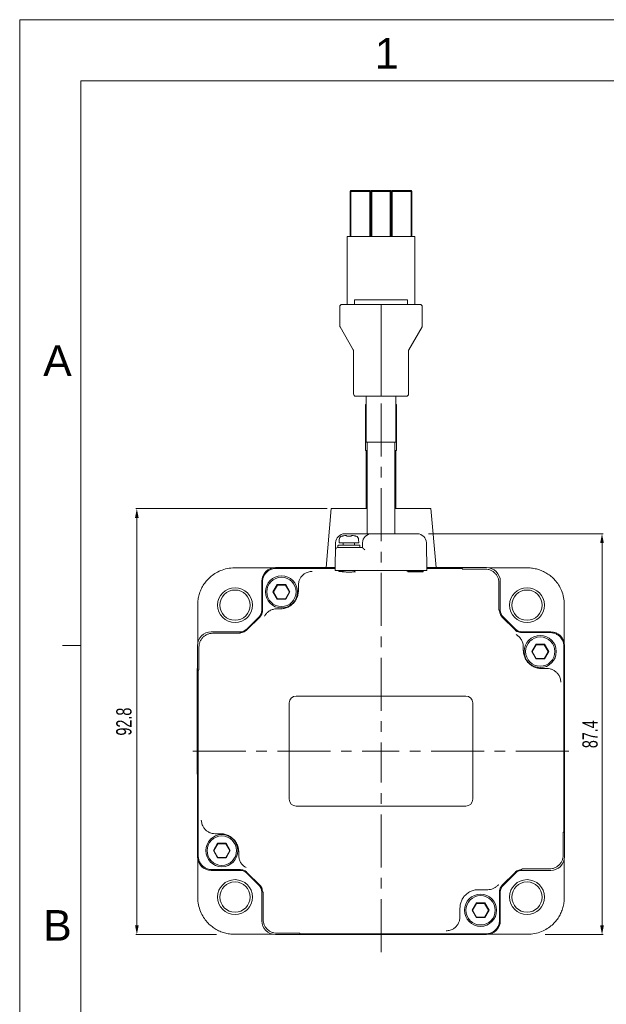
# Model space of a CAD drawing. Header units: millimetres. Extents: x -38 to 382, y -25 to 272.
# Tile 2 of 7: x -38 to 58, y 111 to 272. Entities that reach past the tile are written whole.
import ezdxf
from ezdxf.enums import TextEntityAlignment as Align

# ---------------------------------------------------------------- set-up
doc = ezdxf.new("R2010")
doc.units = ezdxf.units.MM
doc.header["$LTSCALE"] = 23.1
doc.linetypes.add('CENTER', pattern=[0.6, 0.375, -0.075, 0.075, -0.075])
doc.layers.get('0').update_dxf_attribs({"linetype": 'CONTINUOUS'})
for name, color, linetype in [('02___PRT_ALL_AXES', 7, 'CONTINUOUS'), ('06___PRT_ALL_SURFS', 7, 'CONTINUOUS'), ('AXS', 7, 'CONTINUOUS'), ('DEFAULT_1', 7, 'CENTER')]:
    doc.layers.add(name, color=color, linetype=linetype)
doc.styles.get("Standard").update_dxf_attribs({"font": 'txt', "width": 0.7})
doc.styles.add('TEXTSTYLE_0', font='txt', dxfattribs={"width": 0.8})

# ---------------------------------------------------------------- blocks, each defined once
blk = doc.blocks.new('_FILLED')
at = {"color": 0, "linetype": 'ByBlock'}
blk.add_solid([(0, 0), (-1, 0.2), (-1, -0.2)], dxfattribs=at)

msp = doc.modelspace()

# ---------------------------------------------------------------- linework, layer by layer
at = {"color": 7, "linetype": 'Continuous', "lineweight": 13}
for p, q in [((-37.7227, 272.1994), (-37.7227, -24.8006)), ((-37.7227, 272.1994), (382.2773, 272.1994)), ((-27.7227, 262.1994), (-27.7227, -14.8006)), ((-27.7227, 262.1994), (372.2773, 262.1994)), ((16.4292, 244.2471), (16.2792, 244.0971)), ((16.2792, 236.7471), (16.2792, 244.0971)), ((16.4292, 244.0971), (16.3542, 244.1721)), ((16.4292, 244.2471), (19.5042, 244.2471)), ((16.4292, 236.7471), (16.4292, 244.0971)), ((16.4292, 244.0971), (19.5042, 244.0971)), ((19.6542, 244.0971), (19.5042, 244.2471)), ((19.5792, 244.1721), (19.5042, 244.0971)), ((19.5042, 236.7471), (19.5042, 244.0971)), ((19.8042, 244.2471), (19.6542, 244.0971)), ((19.6542, 236.7471), (19.6542, 244.0971)), ((19.8042, 244.0971), (19.7292, 244.1721)), ((19.8042, 244.2471), (22.8792, 244.2471)), ((19.8042, 236.7471), (19.8042, 244.0971)), ((19.8042, 244.0971), (22.8792, 244.0971)), ((19.8417, 244.0971), (19.9917, 244.2471)), ((22.8417, 244.0971), (22.6917, 244.2471)), ((23.0292, 244.0971), (22.8792, 244.2471)), ((22.9542, 244.1721), (22.8792, 244.0971)), ((22.8792, 236.7471), (22.8792, 244.0971)), ((23.1792, 244.2471), (23.0292, 244.0971)), ((23.0292, 236.7471), (23.0292, 244.0971)), ((23.1792, 244.0971), (23.1042, 244.1721)), ((23.1792, 244.2471), (26.2542, 244.2471)), ((23.1792, 236.7471), (23.1792, 244.0971)), ((23.1792, 244.0971), (26.2542, 244.0971)), ((26.4042, 244.0971), (26.2542, 244.2471)), ((26.3292, 244.1721), (26.2542, 244.0971)), ((26.2542, 236.7471), (26.2542, 244.0971)), ((26.4042, 236.7471), (26.4042, 244.0971)), ((15.7917, 225.6471), (15.7917, 236.7471)), ((15.7917, 236.7471), (26.8917, 236.7471)), ((26.8917, 225.6471), (26.8917, 236.7471)), ((27.7167, 225.6471), (14.9667, 225.6471)), ((17.0292, 226.3971), (17.0292, 225.6471)), ((17.0292, 226.3971), (25.6542, 226.3971)), ((21.3417, 225.6471), (21.3417, 210.6471)), ((25.6542, 225.6471), (25.6542, 226.3971)), ((14.5917, 225.2721), (14.5917, 222.1476)), ((28.0917, 222.1476), (28.0917, 225.2721)), ((14.6419, 221.9601), (16.7931, 218.2341)), ((25.8902, 218.2341), (28.0414, 221.9601)), ((16.8433, 218.0466), (16.8433, 211.0221)), ((25.84, 211.0221), (25.84, 218.0466)), ((17.2183, 210.6471), (25.465, 210.6471)), ((18.8292, 201.7778), (18.8292, 209.2778)), ((18.9042, 209.2778), (18.8292, 209.2778)), ((23.8542, 209.2778), (23.7792, 209.2778)), ((23.8542, 201.7778), (23.8542, 209.2778)), ((19.0917, 203.1471), (19.0917, 188.1471)), ((23.5917, 203.1471), (23.5917, 188.1471)), ((19.0917, 201.7778), (18.8292, 201.7778)), ((18.9042, 192.2577), (18.9042, 201.7778)), ((23.8542, 201.7778), (23.5917, 201.7778)), ((23.7792, 192.2577), (23.7792, 201.7778)), ((12.5322, 192.2577), (-18.7508, 192.2577)), ((-18.5708, 124.1202), (-18.5708, 190.7577)), ((14.5096, 187.2276), (14.4792, 186.6471)), ((15.1037, 187.7945), (15.0824, 187.7902)), ((15.4204, 188.1471), (27.2629, 188.1471)), ((15.6815, 187.8346), (15.6292, 187.8549)), ((15.7395, 187.804), (15.6813, 187.8347)), ((15.778, 187.7779), (15.7393, 187.8041)), ((15.778, 187.7779), (15.7734, 187.7791)), ((15.7912, 187.7752), (15.7779, 187.778)), ((15.7779, 187.778), (15.778, 187.7779)), ((15.8223, 187.7705), (15.7903, 187.7754)), ((15.8592, 187.7679), (15.8214, 187.7707)), ((15.8985, 187.7678), (15.8572, 187.7679)), ((15.9125, 187.7685), (15.898, 187.7678)), ((16.0281, 187.7726), (15.9125, 187.7685)), ((16.1568, 187.7726), (16.0273, 187.7726)), ((16.2708, 187.7685), (16.156, 187.7726)), ((16.2869, 187.7678), (16.2708, 187.7685)), ((16.3261, 187.7679), (16.2854, 187.7678)), ((16.3627, 187.7707), (16.3251, 187.7679)), ((16.3934, 187.7754), (16.3619, 187.7707)), ((16.4054, 187.778), (16.3934, 187.7754)), ((16.4442, 187.8043), (16.4053, 187.7779)), ((16.4054, 187.778), (16.4053, 187.7779)), ((16.5022, 187.8348), (16.444, 187.8041)), ((16.5541, 187.8549), (16.502, 187.8347)), ((16.6003, 187.8622), (16.6129, 187.8617)), ((16.613, 187.8617), (16.6129, 187.8617)), ((16.7657, 187.8456), (16.6133, 187.8617)), ((16.93, 187.8219), (16.7657, 187.8456)), ((17.0796, 187.7945), (16.9294, 187.822)), ((17.102, 187.79), (17.0796, 187.7945)), ((17.1425, 187.7822), (17.102, 187.79)), ((17.173, 187.7766), (17.1417, 187.7824)), ((17.2146, 187.7685), (17.1724, 187.7767)), ((17.2219, 187.7672), (17.2146, 187.7685)), ((17.6737, 187.2276), (17.7042, 186.6471)), ((29.098, 188.1471), (57.6467, 188.1471)), ((13.9207, 186.6733), (13.8417, 182.1471)), ((14.2756, 185.8971), (18.3024, 185.8971)), ((14.2917, 185.9721), (14.2917, 186.1971)), ((14.3667, 186.2721), (17.8166, 186.2721)), ((14.4792, 186.6471), (17.7042, 186.6471)), ((17.8917, 185.9721), (17.8917, 186.1971)), ((18.3159, 186.6733), (18.3024, 185.8971)), ((28.7627, 186.6733), (28.8417, 182.1471)), ((57.4667, 124.1202), (57.4667, 186.6471)), ((-2.6134, 182.5744), (3.7267, 182.5744)), ((4.0917, 182.6202), (13.8499, 182.6202)), ((13.8478, 182.5002), (4.2109, 182.5002)), ((13.8417, 182.1471), (28.8417, 182.1471)), ((14.4673, 182.1205), (14.4705, 181.9962)), ((15.1542, 182.1205), (14.4673, 182.1205)), ((14.4705, 181.9962), (15.1542, 181.9962)), ((16.4636, 181.9017), (16.293, 181.9006)), ((28.214, 182.0419), (25.7193, 182.0419)), ((25.7193, 182.0419), (25.7226, 181.9177)), ((25.7226, 181.9177), (28.2107, 181.9177)), ((26.5917, 182.0768), (26.5002, 182.0769)), ((26.6962, 182.077), (26.5917, 182.0768)), ((28.2107, 181.9177), (28.214, 182.0419)), ((28.8334, 182.6202), (38.5917, 182.6202)), ((34.4663, 182.5002), (28.8355, 182.5002)), ((34.6934, 182.3862), (34.6015, 182.4551)), ((34.6184, 182.3861), (34.6241, 182.3862)), ((34.6241, 182.3862), (38.3584, 182.3862)), ((38.9566, 182.5744), (45.2968, 182.5744)), ((1.8417, 180.3702), (1.8417, 175.6376)), ((16.293, 181.9006), (16.0917, 181.8999)), ((40.8417, 180.3702), (40.8417, 175.6376)), ((1.9617, 180.251), (1.9617, 175.5913)), ((4.3738, 179.8452), (3.681, 178.6452)), ((4.4171, 179.7702), (3.7676, 178.6452)), ((4.3738, 179.8452), (4.4171, 179.7702)), ((5.7595, 179.8452), (4.3738, 179.8452)), ((5.7162, 179.7702), (4.4171, 179.7702)), ((5.7595, 179.8452), (5.7162, 179.7702)), ((6.3657, 178.6452), (5.7162, 179.7702)), ((6.4523, 178.6452), (5.7595, 179.8452)), ((7.8345, 178.8755), (7.8345, 179.7409)), ((40.6077, 180.1369), (40.6077, 175.6526)), ((3.681, 178.6452), (4.3738, 177.4452)), ((3.681, 178.6452), (3.7676, 178.6452)), ((3.7676, 178.6452), (4.4171, 177.5202)), ((4.3738, 177.4452), (4.4171, 177.5202)), ((4.3738, 177.4452), (5.7595, 177.4452)), ((4.4171, 177.5202), (5.7162, 177.5202)), ((5.7162, 177.5202), (6.3657, 178.6452)), ((5.7595, 177.4452), (5.7162, 177.5202)), ((5.7595, 177.4452), (6.4523, 178.6452)), ((6.4523, 178.6452), (6.3657, 178.6452)), ((-8.6125, 170.2351), (-8.6125, 176.5753)), ((4.2852, 175.8773), (4.8363, 175.8773)), ((40.6077, 175.6526), (40.6076, 175.647)), ((40.6372, 175.683), (40.6216, 175.7034)), ((40.6567, 175.6581), (40.6372, 175.683)), ((40.673, 175.6381), (40.6567, 175.6581)), ((51.2958, 176.5753), (51.2958, 170.2351)), ((1.4023, 174.5769), (-0.6151, 172.5595)), ((1.5225, 174.531), (-0.5691, 172.4394)), ((43.2525, 172.4394), (41.1609, 174.531)), ((41.281, 174.5769), (43.2984, 172.5595)), ((-6.4083, 172.1202), (-1.6757, 172.1202)), ((-6.175, 171.8862), (-1.6907, 171.8862)), ((-1.7211, 171.9157), (-1.7416, 171.9001)), ((-1.6962, 171.9353), (-1.7211, 171.9157)), ((-1.6762, 171.9515), (-1.6962, 171.9353)), ((-1.6908, 171.8862), (-1.6851, 171.8861)), ((48.9724, 172.0002), (44.3128, 172.0002)), ((49.0917, 172.1202), (44.3591, 172.1202)), ((-27.7227, 169.8661), (-30.7227, 169.8661)), ((-8.6583, 135.3702), (-8.6583, 169.8702)), ((-8.4244, 165.9026), (-8.4244, 169.6369)), ((44.5988, 169.6766), (44.5988, 169.1255)), ((46.6738, 170.0952), (45.981, 168.8952)), ((46.7171, 170.0202), (46.0676, 168.8952)), ((48.0595, 170.0952), (46.6738, 170.0952)), ((46.6738, 170.0952), (46.7171, 170.0202)), ((48.0162, 170.0202), (46.7171, 170.0202)), ((48.0595, 170.0952), (48.0162, 170.0202)), ((48.6657, 168.8952), (48.0162, 170.0202)), ((48.7523, 168.8952), (48.0595, 170.0952)), ((51.2217, 139.4955), (51.2217, 169.751)), ((51.3417, 169.8702), (51.3417, 135.3702)), ((45.981, 168.8952), (46.0676, 168.8952)), ((45.981, 168.8952), (46.6738, 167.6952)), ((46.0676, 168.8952), (46.7171, 167.7702)), ((46.6738, 167.6952), (46.7171, 167.7702)), ((46.6738, 167.6952), (48.0595, 167.6952)), ((46.7171, 167.7702), (48.0162, 167.7702)), ((48.0162, 167.7702), (48.6657, 168.8952)), ((48.0595, 167.6952), (48.0162, 167.7702)), ((48.0595, 167.6952), (48.7523, 168.8952)), ((48.7523, 168.8952), (48.6657, 168.8952)), ((-8.6958, 148.8702), (-8.6958, 166.1202)), ((-8.6583, 166.1202), (-8.6958, 166.1202)), ((-8.4244, 165.972), (-8.4933, 165.8801)), ((-8.4243, 165.897), (-8.4244, 165.9026)), ((47.597, 166.1273), (48.4623, 166.1273)), ((-8.5383, 165.7449), (-8.5383, 135.4894)), ((7.4667, 161.6202), (35.2167, 161.6202)), ((6.3417, 144.7452), (6.3417, 160.4952)), ((36.3417, 160.4952), (36.3417, 144.7452)), ((21.3417, 151.6201), (21.3417, 153.6203)), ((20.3416, 152.6202), (22.3417, 152.6202)), ((-8.6583, 148.8702), (-8.6958, 148.8702)), ((35.2167, 143.6202), (7.4667, 143.6202)), ((-4.9137, 139.1131), (-5.779, 139.1131)), ((51.1076, 139.3434), (51.1077, 139.3378)), ((51.1077, 139.2684), (51.1766, 139.3604)), ((51.1077, 139.3378), (51.1077, 135.6035)), ((-5.3762, 137.5452), (-6.069, 136.3452)), ((-5.3329, 137.4702), (-5.9824, 136.3452)), ((-3.9905, 137.5452), (-5.3762, 137.5452)), ((-5.3762, 137.5452), (-5.3329, 137.4702)), ((-4.0338, 137.4702), (-5.3329, 137.4702)), ((-3.9905, 137.5452), (-4.0338, 137.4702)), ((-3.3843, 136.3452), (-4.0338, 137.4702)), ((-3.2977, 136.3452), (-3.9905, 137.5452)), ((-6.069, 136.3452), (-5.9824, 136.3452)), ((-6.069, 136.3452), (-5.3762, 135.1452)), ((-5.9824, 136.3452), (-5.3329, 135.2202)), ((-5.3762, 135.1452), (-5.3329, 135.2202)), ((-5.3329, 135.2202), (-4.0338, 135.2202)), ((-4.0338, 135.2202), (-3.3843, 136.3452)), ((-3.9905, 135.1452), (-4.0338, 135.2202)), ((-3.9905, 135.1452), (-3.2977, 136.3452)), ((-3.2977, 136.3452), (-3.3843, 136.3452)), ((-1.9155, 135.5638), (-1.9155, 136.1149)), ((-8.6125, 128.6651), (-8.6125, 135.0053)), ((-5.3762, 135.1452), (-3.9905, 135.1452)), ((51.2958, 135.0053), (51.2958, 128.6651)), ((-1.6757, 133.1202), (-6.4083, 133.1202)), ((-6.2891, 133.2402), (-1.6294, 133.2402)), ((-0.6151, 132.6809), (1.4023, 130.6635)), ((-0.5691, 132.801), (1.5225, 130.7094)), ((41.1609, 130.7094), (43.2525, 132.801)), ((43.2984, 132.6809), (41.281, 130.6635)), ((49.0917, 133.1202), (44.3591, 133.1202)), ((44.3595, 133.2889), (44.3796, 133.3052)), ((44.3741, 133.3542), (44.3684, 133.3543)), ((48.8584, 133.3542), (44.3741, 133.3542)), ((44.3796, 133.3052), (44.4044, 133.3247)), ((44.4044, 133.3247), (44.4249, 133.3403)), ((1.8417, 124.8702), (1.8417, 129.6028)), ((2.0103, 129.6024), (2.0266, 129.5823)), ((2.0266, 129.5823), (2.0462, 129.5575)), ((2.0462, 129.5575), (2.0618, 129.537)), ((2.0756, 129.5878), (2.0757, 129.5934)), ((2.0756, 125.1035), (2.0756, 129.5878)), ((38.7916, 129.9631), (37.247, 129.9631)), ((40.7217, 124.9894), (40.7217, 129.6491)), ((40.8417, 129.6028), (40.8417, 124.8702)), ((36.9238, 127.7952), (36.231, 126.5952)), ((36.9671, 127.7202), (36.3176, 126.5952)), ((38.3095, 127.7952), (36.9238, 127.7952)), ((36.9238, 127.7952), (36.9671, 127.7202)), ((38.2662, 127.7202), (36.9671, 127.7202)), ((38.3095, 127.7952), (38.2662, 127.7202)), ((38.9157, 126.5952), (38.2662, 127.7202)), ((39.0023, 126.5952), (38.3095, 127.7952)), ((34.2488, 126.9649), (34.2488, 125.4995)), ((36.231, 126.5952), (36.3176, 126.5952)), ((36.231, 126.5952), (36.9238, 125.3952)), ((36.3176, 126.5952), (36.9671, 125.4702)), ((38.2662, 125.4702), (38.9157, 126.5952)), ((38.3095, 125.3952), (39.0023, 126.5952)), ((39.0023, 126.5952), (38.9157, 126.5952)), ((36.9238, 125.3952), (36.9671, 125.4702)), ((36.9238, 125.3952), (38.3095, 125.3952)), ((36.9671, 125.4702), (38.2662, 125.4702)), ((38.3095, 125.3952), (38.2662, 125.4702)), ((-5.5286, 122.6202), (-18.7508, 122.6202)), ((3.7267, 122.666), (-2.6134, 122.666)), ((38.5917, 122.6202), (4.0917, 122.6202)), ((8.0593, 122.8542), (4.325, 122.8542)), ((7.9899, 122.8542), (8.0818, 122.7853)), ((8.0649, 122.8543), (8.0592, 122.8542)), ((8.217, 122.7402), (38.4724, 122.7402)), ((45.2968, 122.666), (38.9566, 122.666)), ((48.1942, 122.6202), (57.6467, 122.6202))]:
    msp.add_line(p, q, dxfattribs=at)
for points in [[(15.0123, 187.777), (14.969, 187.7686), (14.9617, 187.7673), (14.9595, 187.7669)], [(15.0831, 187.7904), (15.0425, 187.7825), (15.0123, 187.777)], [(15.57, 187.8617), (15.4188, 187.8458), (15.2545, 187.8221), (15.1037, 187.7945)], [(15.57, 187.8617), (15.6119, 187.8594), (15.6292, 187.8549)], [(16.4099, 187.7791), (16.4104, 187.7793), (16.4071, 187.7784), (16.4053, 187.7779)], [(16.5541, 187.8549), (16.5769, 187.8604), (16.6003, 187.8622)], [(17.2222, 187.7671), (17.224, 187.7669), (17.2217, 187.7673)], [(16.0917, 181.8999), (15.8534, 181.9007), (15.7447, 181.9015), (15.641, 181.9025), (15.5432, 181.9037), (15.452, 181.9052), (15.368, 181.9068), (15.2917, 181.9086), (15.2236, 181.9104), (15.1637, 181.9124), (15.1124, 181.9144), (15.0701, 181.9165), (15.0367, 181.9184), (15.0129, 181.9202), (15.0065, 181.9207)], [(17.1629, 181.9196), (17.1345, 181.9177), (17.0959, 181.9156), (17.0474, 181.9135), (16.9895, 181.9114), (16.9225, 181.9094), (16.8464, 181.9075), (16.7619, 181.9057), (16.6694, 181.9041), (16.5697, 181.9028), (16.4636, 181.9017)], [(17.1777, 181.9206), (17.1817, 181.9212), (17.1629, 181.9196)], [(25.647, 182.0898), (25.5896, 182.0922), (25.5451, 182.0946), (25.5141, 182.0968), (25.5064, 182.0975)], [(26.5002, 182.0769), (26.3637, 182.0774), (26.2331, 182.0783), (26.1101, 182.0796), (25.9959, 182.0812), (25.8918, 182.0831), (25.7986, 182.0851), (25.7169, 182.0874), (25.647, 182.0898)], [(27.6821, 182.098), (27.6831, 182.0982), (27.6706, 182.0969), (27.6416, 182.0949), (27.5988, 182.0925), (27.5427, 182.0901), (27.4742, 182.0876), (27.3937, 182.0854), (27.3012, 182.0832), (27.1978, 182.0813), (27.0842, 182.0797), (26.9617, 182.0784), (26.8319, 182.0775), (26.6962, 182.077)]]:
    msp.add_lwpolyline(points, dxfattribs=at)
for centre, radius in [((5.0667, 178.6452), 2.625), ((5.0667, 178.6452), 2.4), ((-2.5232, 176.4851), 2.85), ((-2.5232, 176.4851), 2.475), ((45.2065, 176.4851), 2.85), ((45.2065, 176.4851), 2.475), ((47.3667, 168.8952), 2.625), ((47.3667, 168.8952), 2.4), ((-4.6833, 136.3452), 2.625), ((-4.6833, 136.3452), 2.4), ((-2.5232, 128.7554), 2.85), ((-2.5232, 128.7554), 2.475), ((45.2065, 128.7554), 2.85), ((45.2065, 128.7554), 2.475), ((37.6167, 126.5952), 2.625), ((37.6167, 126.5952), 2.4)]:
    msp.add_circle(centre, radius, dxfattribs=at)
for centre, radius, start, end in [((14.9667, 225.2721), 0.375, 90, 180), ((27.7167, 225.2721), 0.375, 0, 90), ((14.9667, 222.1476), 0.375, 180, 210), ((27.7167, 222.1476), 0.375, 330, 0), ((16.4683, 218.0466), 0.375, 0, 30), ((26.215, 218.0466), 0.375, 150, 180), ((17.2183, 211.0221), 0.375, 180, 270), ((25.465, 211.0221), 0.375, 270, 0), ((15.4204, 186.6471), 1.5, 90, 179), ((15.1088, 187.1962), 0.6, 108.407917, 177), ((14.9667, 187.6232), 0.15, 82.550435, 108.407925), ((17.2167, 187.6232), 0.15, 71.592074, 97.447841), ((17.0746, 187.1962), 0.6, 3, 71.592083), ((19.8157, 186.6471), 1.5, 90, 179), ((27.2629, 186.6471), 1.5, 1, 90), ((14.2756, 185.5221), 0.375, 90.000356, 179.000006), ((14.3667, 186.1971), 0.075, 90, 180), ((14.3667, 185.9721), 0.075, 180, 270), ((17.8167, 186.1971), 0.075, 0, 90), ((17.8167, 185.9721), 0.075, 270, 0), ((4.0917, 180.3702), 2.25, 90, 180), ((38.5917, 180.3702), 2.25, 0, 90), ((0.3417, 175.6376), 1.5, 315, 0), ((42.3417, 175.6376), 1.5, 180, 225), ((-1.6757, 173.6202), 1.5, 270, 315), ((44.3591, 173.6202), 1.5, 225, 270), ((-6.4083, 169.8702), 2.25, 90, 180), ((49.0917, 169.8702), 2.25, 0, 90), ((7.4667, 160.4952), 1.125, 90, 180), ((35.2167, 160.4952), 1.125, 0, 90), ((7.4667, 144.7452), 1.125, 180, 270), ((35.2167, 144.7452), 1.125, 270, 0), ((-6.4083, 135.3702), 2.25, 180, 270), ((49.0917, 135.3702), 2.25, 270, 0), ((-1.6757, 131.6202), 1.5, 45, 90), ((44.3591, 131.6202), 1.5, 90, 135), ((0.3417, 129.6028), 1.5, 0, 45), ((42.3417, 129.6028), 1.5, 135, 180), ((4.0917, 124.8702), 2.25, 180, 270), ((38.5917, 124.8702), 2.25, 270, 0)]:
    msp.add_arc(centre, radius, start, end, dxfattribs=at)
for points, start_tangent, end_tangent in [([(18.6709, 185.5287), (18.6112, 185.5893), (18.5509, 185.6504), (18.492, 185.7098), (18.4366, 185.7656), (18.3866, 185.8156), (18.3448, 185.857), (18.3149, 185.886), (18.3024, 185.8973)], (-0.70096452, 0.71319614), (-1, 0)), ([(-2.6134, 182.5744), (-3.7829, 182.4593), (-4.8951, 182.1236), (-5.8417, 181.6319), (-6.6092, 181.0502), (-7.2265, 180.4107), (-7.7176, 179.7278), (-8.1027, 178.9956), (-8.3844, 178.214), (-8.5554, 177.4011), (-8.6125, 176.5753)], (-1, 0), (0, -1)), ([(1.9617, 180.251), (2.0383, 180.8333), (2.263, 181.3757), (2.6204, 181.8415), (3.0861, 182.1989), (3.6286, 182.4236), (4.2109, 182.5002)], (0, 1), (1, 0)), ([(10.0762, 181.9953), (9.7522, 181.9687), (9.4303, 181.894), (9.1149, 181.7704)], (-0.99996501, -0.00836483), (-0.90258934, -0.4305026)), ([(34.4663, 182.5002), (34.5527, 182.483), (34.6016, 182.455)], (1, 0), (0.79970105, -0.6003984)), ([(38.3584, 182.3861), (38.8586, 182.3298), (39.3338, 182.1636), (39.7606, 181.8956), (40.117, 181.5392), (40.3851, 181.1124), (40.5513, 180.6371), (40.6076, 180.1369)], (0.99999998, -0.00018691), (0.00014821, -0.99999999)), ([(51.2958, 176.5753), (51.1808, 177.7447), (50.8451, 178.857), (50.3534, 179.8035), (49.7716, 180.5711), (49.1322, 181.1884), (48.4493, 181.6794), (47.7171, 182.0646), (46.9355, 182.3463), (46.1225, 182.5173), (45.2968, 182.5744)], (0, 1), (-1, 0)), ([(7.8345, 179.7409), (7.8915, 180.244), (8.059, 180.7203), (8.3285, 181.1473), (8.6865, 181.5032), (9.1149, 181.7704)], (0, 1), (0.90258934, 0.4305026)), ([(4.8363, 175.8773), (5.5033, 175.9524), (6.139, 176.1749), (6.7047, 176.5303), (7.1816, 177.0072), (7.5369, 177.5728), (7.7595, 178.2086), (7.8345, 178.8755)], (1, 0), (0, 1)), ([(1.5225, 174.531), (1.7608, 174.8416), (1.9106, 175.2032), (1.9617, 175.5913)], (0.70710678, 0.70710678), (0, 1)), ([(2.6823, 175.2041), (2.9041, 175.402), (3.1501, 175.5689), (3.416, 175.7019), (3.6972, 175.7987), (3.9886, 175.8575), (4.2852, 175.8773)], (0.70060469, 0.71354963), (1, 0.00002129)), ([(40.673, 175.6381), (40.7034, 175.5898), (40.724, 175.5074)], (0.63539434, -0.77218782), (0.05593044, -0.99843467)), ([(40.724, 175.5074), (40.7879, 175.1507), (40.9364, 174.8181), (41.1609, 174.531)], (0.05593136, -0.99843462), (0.70710678, -0.70710678)), ([(2.6823, 175.2041), (2.5275, 175.0312), (2.3994, 174.8578), (2.2939, 174.6836)], (-0.70060473, -0.71354958), (-0.47836428, -0.8781615)), ([(-1.5456, 172.0026), (-1.1888, 172.0664), (-0.8563, 172.2149), (-0.5691, 172.4394)], (0.99843462, 0.05593136), (0.70710678, 0.70710678)), ([(43.2525, 172.4394), (43.563, 172.2011), (43.9247, 172.0513), (44.3128, 172.0002)], (0.70710678, -0.70710678), (1, 0)), ([(-8.4243, 169.6369), (-8.3679, 170.1371), (-8.2018, 170.6124), (-7.9337, 171.0392), (-7.5774, 171.3955), (-7.1506, 171.6636), (-6.6753, 171.8298), (-6.175, 171.8861)], (0.00018691, 0.99999998), (0.99999999, 0.00014821)), ([(-1.6762, 171.9515), (-1.628, 171.9819), (-1.5456, 172.0026)], (0.77218782, 0.63539434), (0.99843467, 0.05593044)), ([(43.9256, 171.2796), (43.7526, 171.4343), (43.5793, 171.5624), (43.4051, 171.668)], (-0.71354958, 0.70060473), (-0.8781615, 0.47836428)), ([(43.9256, 171.2796), (44.1235, 171.0578), (44.2904, 170.8117), (44.4234, 170.5458), (44.5201, 170.2647), (44.5789, 169.9733), (44.5988, 169.6766)], (0.71354963, -0.70060469), (0.00002129, -1)), ([(48.9724, 172.0002), (49.5547, 171.9236), (50.0972, 171.6989), (50.563, 171.3415), (50.9204, 170.8757), (51.145, 170.3333), (51.2217, 169.751)], (1, 0), (0, -1)), ([(44.5988, 169.1255), (44.6738, 168.4586), (44.8964, 167.8228), (45.2518, 167.2572), (45.7286, 166.7803), (46.2943, 166.4249), (46.9301, 166.2024), (47.597, 166.1273)], (0, -1), (1, 0)), ([(-8.5383, 165.7449), (-8.5211, 165.8312), (-8.4932, 165.8802)], (0, 1), (0.6003984, 0.79970105)), ([(48.4623, 166.1273), (48.9654, 166.0704), (49.4418, 165.9029), (49.8687, 165.6334), (50.2247, 165.2754), (50.4919, 164.8469)], (1, 0), (0.4305026, -0.90258934)), ([(50.7168, 163.8857), (50.6902, 164.2097), (50.6154, 164.5316), (50.4919, 164.8469)], (-0.00836483, 0.99996501), (-0.4305026, 0.90258934)), ([(-8.0335, 141.3547), (-8.0069, 141.0307), (-7.9321, 140.7088), (-7.8085, 140.3935)], (0.00836483, -0.99996501), (0.4305026, -0.90258934)), ([(-5.779, 139.1131), (-6.2821, 139.17), (-6.7585, 139.3375), (-7.1854, 139.6071), (-7.5413, 139.965), (-7.8085, 140.3935)], (-1, 0), (-0.4305026, 0.90258934)), ([(-1.9155, 136.1149), (-1.9905, 136.7818), (-2.2131, 137.4176), (-2.5684, 137.9833), (-3.0453, 138.4601), (-3.611, 138.8155), (-4.2467, 139.038), (-4.9137, 139.1131)], (0, 1), (-1, 0)), ([(51.2217, 139.4955), (51.2045, 139.4092), (51.1765, 139.3602)], (0, -1), (-0.6003984, -0.79970105)), ([(-6.2891, 133.2402), (-6.8714, 133.3169), (-7.4139, 133.5415), (-7.8796, 133.8989), (-8.237, 134.3647), (-8.4617, 134.9071), (-8.5383, 135.4894)], (-1, 0), (0, 1)), ([(-1.2422, 133.9608), (-1.4401, 134.1826), (-1.6071, 134.4287), (-1.7401, 134.6946), (-1.8368, 134.9757), (-1.8956, 135.2671), (-1.9155, 135.5638)], (-0.71354963, 0.70060469), (-0.00002129, 1)), ([(51.1076, 135.6035), (51.0513, 135.1033), (50.8851, 134.6281), (50.617, 134.2012), (50.2607, 133.8449), (49.8339, 133.5768), (49.3586, 133.4106), (48.8584, 133.3543)], (-0.00018691, -0.99999998), (-0.99999999, -0.00014821)), ([(-1.2422, 133.9608), (-1.0693, 133.8061), (-0.896, 133.678), (-0.7218, 133.5724)], (0.71354958, -0.70060473), (0.8781615, -0.47836428)), ([(-0.5691, 132.801), (-0.8797, 133.0393), (-1.2413, 133.1891), (-1.6294, 133.2402)], (-0.70710678, 0.70710678), (-1, 0)), ([(44.2289, 133.2379), (43.8721, 133.174), (43.5396, 133.0255), (43.2525, 132.801)], (-0.99843462, -0.05593136), (-0.70710678, -0.70710678)), ([(44.3595, 133.2889), (44.3113, 133.2585), (44.2289, 133.2379)], (-0.77218782, -0.63539434), (-0.99843467, -0.05593044)), ([(1.9593, 129.733), (1.8955, 130.0897), (1.7469, 130.4223), (1.5225, 130.7094)], (-0.05593136, 0.99843462), (-0.70710678, 0.70710678)), ([(40.0663, 130.3594), (40.2512, 130.4998), (40.41, 130.6457), (40.5468, 130.7968)], (0.82376558, 0.56693057), (0.63653308, 0.7712494)), ([(41.1609, 130.7094), (40.9225, 130.3988), (40.7728, 130.0372), (40.7217, 129.6491)], (-0.70710678, -0.70710678), (0, -1)), ([(2.0103, 129.6024), (1.98, 129.6506), (1.9593, 129.733)], (-0.63539434, 0.77218782), (-0.05593044, 0.99843467)), ([(37.247, 129.9631), (36.5801, 129.888), (35.9443, 129.6655), (35.3786, 129.3101), (34.9018, 128.8333), (34.5464, 128.2676), (34.3238, 127.6318), (34.2488, 126.9649)], (-1, 0), (0, -1)), ([(40.0663, 130.3594), (39.6712, 130.1423), (39.2407, 130.0084), (38.7914, 129.9631)], (-0.82376562, -0.56693051), (-1, -0.00004863)), ([(-8.6125, 128.6651), (-8.4975, 127.4957), (-8.1618, 126.3834), (-7.67, 125.4369), (-7.0883, 124.6693), (-6.4489, 124.0521), (-5.766, 123.561), (-5.0337, 123.1758), (-4.2522, 122.8941), (-3.4392, 122.7231), (-2.6134, 122.666)], (0, -1), (1, 0)), ([(45.2968, 122.666), (46.4662, 122.7811), (47.5785, 123.1168), (48.525, 123.6085), (49.2926, 124.1902), (49.9098, 124.8297), (50.4009, 125.5126), (50.786, 126.2448), (51.0677, 127.0264), (51.2388, 127.8393), (51.2958, 128.6651)], (1, 0), (0, 1)), ([(4.325, 122.8543), (3.8247, 122.9106), (3.3495, 123.0768), (2.9227, 123.3448), (2.5663, 123.7012), (2.2983, 124.128), (2.1321, 124.6033), (2.0757, 125.1035)], (-0.99999998, 0.00018691), (-0.00014821, 0.99999999)), ([(34.2488, 125.4995), (34.1918, 124.9964), (34.0243, 124.5201), (33.7548, 124.0931), (33.3969, 123.7372), (32.9684, 123.47)], (0, -1), (-0.90258934, -0.4305026)), ([(40.7217, 124.9894), (40.645, 124.4071), (40.4204, 123.8647), (40.063, 123.3989), (39.5972, 123.0415), (39.0547, 122.8169), (38.4724, 122.7402)], (0, -1), (-1, 0)), ([(8.217, 122.7402), (8.1307, 122.7574), (8.0817, 122.7854)], (-1, 0), (-0.79970105, 0.6003984)), ([(32.0071, 123.2451), (32.3311, 123.2717), (32.653, 123.3464), (32.9684, 123.47)], (0.99996501, 0.00836483), (0.90258934, 0.4305026))]:
    msp.add_spline(points, degree=3, dxfattribs=dict(at, start_tangent=start_tangent, end_tangent=end_tangent))
at = {"layer": '02___PRT_ALL_AXES', "color": 7, "linetype": 'Continuous', "lineweight": 13}
for p, q in [((19.8417, 236.7471), (19.8417, 244.0971)), ((22.8417, 236.7471), (22.8417, 244.0971)), ((18.9042, 210.6471), (18.9042, 203.1471)), ((23.7792, 210.6471), (23.7792, 203.1471)), ((23.7792, 203.1471), (18.9042, 203.1471))]:
    msp.add_line(p, q, dxfattribs=at)
at = {"layer": '06___PRT_ALL_SURFS', "color": 7, "linetype": 'Continuous', "lineweight": 13}
for p, q in [((12.3515, 182.6202), (13.1947, 192.2577)), ((13.1947, 192.2577), (19.0917, 192.2577)), ((23.5917, 192.2577), (29.4886, 192.2577)), ((30.3318, 182.6202), (29.4886, 192.2577))]:
    msp.add_line(p, q, dxfattribs=at)
at = {"layer": 'AXS', "color": 7, "linetype": 'Continuous', "lineweight": 13}
for p, q in [((15.1542, 186.6471), (15.1542, 186.2721)), ((17.0292, 186.6471), (17.0292, 186.2721)), ((15.1542, 182.1471), (15.1542, 181.9128)), ((17.0292, 182.1471), (17.0292, 181.9128)), ((25.6542, 182.1471), (25.6542, 182.0896)), ((27.5292, 182.1471), (27.5292, 182.0896))]:
    msp.add_line(p, q, dxfattribs=at)
at = {"layer": 'DEFAULT_1', "color": 7, "linetype": 'CENTER', "lineweight": 13}
for p, q in [((21.3417, 209.4685), (21.3417, 153.6203)), ((-9.4455, 152.6202), (20.3416, 152.6202)), ((21.3417, 119.7485), (21.3417, 151.6201)), ((52.0419, 152.6202), (22.3417, 152.6202))]:
    msp.add_line(p, q, dxfattribs=at)

# ---------------------------------------------------------------- block references
at = {"color": 7, "linetype": 'Continuous', "lineweight": 13, "xscale": 1.5, "yscale": 1.5, "zscale": 1.5}
for p, rotation in [((-18.5708, 192.2577), 90), ((57.4667, 188.1471), 90), ((-18.5708, 122.6202), 270), ((57.4667, 122.6202), 270)]:
    msp.add_blockref('_FILLED', p, dxfattribs=dict(at, rotation=rotation))

# ---------------------------------------------------------------- texts
at = {"color": 7, "linetype": 'Continuous', "lineweight": 13, "style": 'TEXTSTYLE_0'}
for s, width, p, p2 in [('1', 2.330855, (20.3409, 264.1948), (24.2257, 264.1948)), ('A', 1.394052, (-33.8711, 213.9614), (-29.2242, 213.9614)), ('B', 1.394052, (-33.8711, 121.6281), (-29.2242, 121.6281))]:
    msp.add_text(s, height=5, dxfattribs=dict(at, width=width)).set_placement(p, p2, align=Align.FIT)
at = {"color": 7, "linetype": 'Continuous', "lineweight": 13, "char_height": 2.5, "attachment_point": 5, "rotation": 90}
for s, insert in [('\\A1;92.8', (-20.6756, 157.439)), ('\\A1;87.4', (55.5148, 155.3837))]:
    msp.add_mtext(s, dxfattribs=dict(at, insert=insert))

doc.saveas('drawing.dxf')
